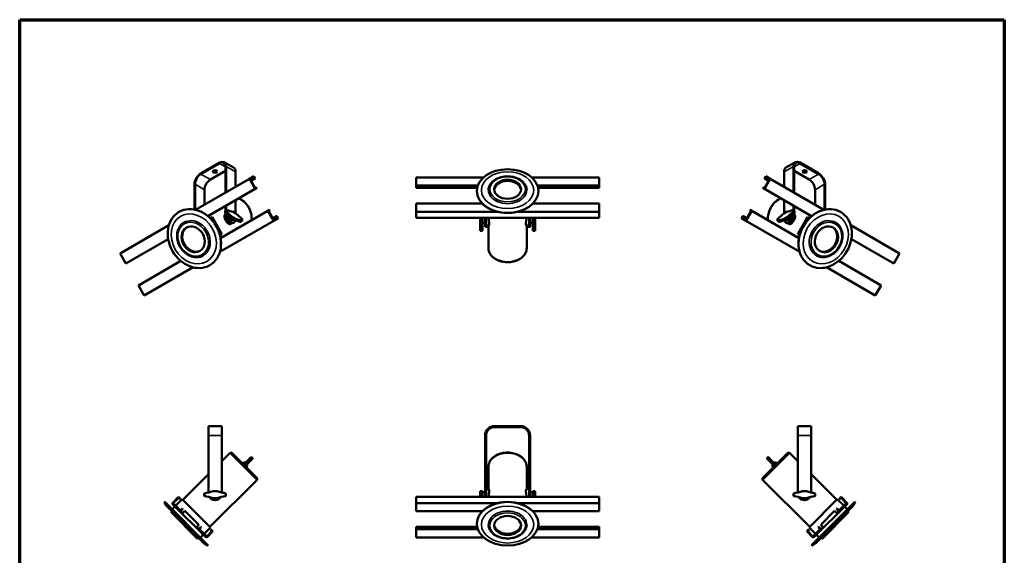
# Model space of a CAD drawing. Header units: millimetres. Extents: x 20 to 2980, y 20 to 2980.
# Tile 4 of 4: x 20 to 2980, y 1368 to 2980. Entities that reach past the tile are written whole.
import ezdxf

# ---------------------------------------------------------------- set-up
doc = ezdxf.new("R2010")
doc.units = ezdxf.units.MM
for name, color, linetype, lineweight in [('Border (ISO)', 7, 'Continuous', 70), ('Visible (ISO)', 7, 'Continuous', 50), ('Visible Narrow (ISO)', 7, 'Continuous', 35)]:
    doc.layers.add(name, color=color, linetype=linetype, lineweight=lineweight)

# ---------------------------------------------------------------- blocks, each defined once
blk = doc.blocks.new('Borders Chauvet')
at = {"layer": 'Border (ISO)'}
for p, q in [((20, 2980), (2980, 2980)), ((20, 20), (20, 2980)), ((2980, 2980), (2980, 20))]:
    blk.add_line(p, q, dxfattribs=at)

msp = doc.modelspace()

# ---------------------------------------------------------------- linework, layer by layer
at = {"layer": 'Visible (ISO)'}
for p, q in [((564.9, 2517.6), (620.8, 2549.8)), ((564.9, 2515.1), (620.8, 2547.4)), ((663.1, 2534.9), (634.8, 2551.2)), ((2351.9, 2551.2), (2323.6, 2534.9)), ((2365.9, 2549.8), (2421.8, 2517.6)), ((2365.9, 2547.4), (2421.8, 2515.1)), ((593.2, 2498.8), (638.5, 2524.9)), ((638.5, 2537.2), (638.5, 2459.4)), ((640.6, 2538.4), (640.6, 2460.6)), ((668.9, 2522.1), (668.9, 2477)), ((2317.8, 2522.1), (2317.8, 2477)), ((2346.1, 2538.4), (2346.1, 2460.6)), ((2348.2, 2537.2), (2348.2, 2459.4)), ((2348.2, 2524.9), (2393.5, 2498.8)), ((548.9, 2407.7), (710.6, 2501.1)), ((723.6, 2508.6), (710.6, 2501.1)), ((710.6, 2501.1), (728.1, 2470.7)), ((712.6, 2499.9), (723.6, 2506.2)), ((712.6, 2499.9), (728.1, 2473)), ((726.6, 2501.1), (715.6, 2494.7)), ((723.6, 2508.6), (727.6, 2501.6)), ((723.6, 2506.2), (726.6, 2501.1)), ((726.6, 2501.1), (727.6, 2501.6)), ((1211.7, 2505.3), (1414.6, 2505.3)), ((1211.7, 2480.6), (1211.7, 2505.3)), ((1558.8, 2505.3), (1761.7, 2505.3)), ((1761.7, 2505.3), (1761.7, 2480.6)), ((2258.6, 2470.7), (2276.1, 2501.1)), ((2258.6, 2473), (2274.1, 2499.9)), ((2263.1, 2508.6), (2259.1, 2501.6)), ((2260.1, 2501.1), (2259.1, 2501.6)), ((2260.1, 2501.1), (2263.1, 2506.2)), ((2271.1, 2494.7), (2260.1, 2501.1)), ((2276.1, 2501.1), (2263.1, 2508.6)), ((2263.1, 2506.2), (2274.1, 2499.9)), ((2276.1, 2501.1), (2437.8, 2407.7)), ((545.1, 2483.3), (545.1, 2408.5)), ((547.3, 2484.5), (547.3, 2408.1)), ((575.5, 2468.2), (575.5, 2423.1)), ((728.1, 2470.7), (586, 2388.7)), ((732.1, 2475.4), (728.1, 2473)), ((728.1, 2470.7), (733.1, 2473.6)), ((732.1, 2475.4), (733.1, 2473.6)), ((1397, 2480.6), (1211.7, 2480.6)), ((1211.7, 2473.5), (1211.7, 2480.6)), ((1211.7, 2473.5), (1395.1, 2473.5)), ((1761.7, 2480.6), (1576.4, 2480.6)), ((1578.3, 2473.5), (1761.7, 2473.5)), ((1761.7, 2480.6), (1761.7, 2473.5)), ((2254.6, 2475.4), (2253.6, 2473.6)), ((2253.6, 2473.6), (2258.6, 2470.7)), ((2258.6, 2473), (2254.6, 2475.4)), ((2400.7, 2388.7), (2258.6, 2470.7)), ((2411.2, 2468.2), (2411.2, 2423.1)), ((2439.4, 2484.5), (2439.4, 2408.1)), ((2441.6, 2483.3), (2441.6, 2408.5)), ((668.9, 2436.5), (668.9, 2397.6)), ((1408.8, 2428.9), (1408.2, 2429.6)), ((1408.3, 2426.8), (1408.3, 2429.5)), ((1410.3, 2426.8), (1410.3, 2427.3)), ((1563.1, 2427.3), (1563.1, 2426.8)), ((1564.6, 2428.9), (1565.2, 2429.6)), ((1565.1, 2429.5), (1565.1, 2426.8)), ((2317.8, 2436.5), (2317.8, 2397.6)), ((564.2, 2402.3), (563.7, 2402.6)), ((624, 2322.8), (766.1, 2404.9)), ((637.4, 2397.8), (637.4, 2404.3)), ((638.5, 2419), (638.5, 2404.8)), ((640.6, 2420.2), (640.6, 2405.9)), ((642.8, 2400.8), (642.8, 2407)), ((669.8, 2397.1), (661.4, 2402)), ((771.1, 2407.8), (766.1, 2404.9)), ((766.1, 2404.9), (783.6, 2374.6)), ((768.1, 2403.8), (772.1, 2406.1)), ((768.1, 2403.8), (783.6, 2376.9)), ((772.1, 2406.1), (771.1, 2407.8)), ((1211.7, 2426.8), (1410.8, 2426.8)), ((1211.7, 2402.1), (1211.7, 2426.8)), ((1456.3, 2402.1), (1211.7, 2402.1)), ((1211.7, 2383.7), (1211.7, 2402.1)), ((1452, 2403.2), (1452.8, 2402.7)), ((1452.8, 2403), (1452.8, 2402.7)), ((1452.8, 2402.7), (1453.9, 2402.7)), ((1761.7, 2402.1), (1517.1, 2402.1)), ((1519.5, 2402.7), (1520.6, 2402.7)), ((1520.6, 2402.7), (1521.4, 2403.2)), ((1520.6, 2403), (1520.6, 2402.7)), ((1562.7, 2426.8), (1761.7, 2426.8)), ((1761.7, 2426.8), (1761.7, 2402.1)), ((1761.7, 2402.1), (1761.7, 2383.7)), ((2203.1, 2374.6), (2220.6, 2404.9)), ((2203.1, 2376.9), (2218.6, 2403.8)), ((2214.6, 2406.1), (2215.6, 2407.8)), ((2214.6, 2406.1), (2218.6, 2403.8)), ((2220.6, 2404.9), (2215.6, 2407.8)), ((2220.6, 2404.9), (2362.7, 2322.8)), ((2325.3, 2402), (2316.9, 2397.1)), ((2343.9, 2407), (2343.9, 2400.8)), ((2346.1, 2420.2), (2346.1, 2405.9)), ((2348.2, 2419), (2348.2, 2404.8)), ((2349.3, 2404.3), (2349.3, 2397.8)), ((2422.5, 2402.3), (2423, 2402.6)), ((598.2, 2386.2), (592.4, 2382.8)), ((627.9, 2334.7), (598.2, 2386.2)), ((783.6, 2374.6), (621.9, 2281.2)), ((638.5, 2393.8), (637.9, 2393.5)), ((638.5, 2396.9), (638.5, 2394.3)), ((656.2, 2381.2), (661.4, 2384.4)), ((664.6, 2376.3), (656.2, 2381.2)), ((658.5, 2377.8), (660.4, 2378.8)), ((661.4, 2384.4), (669.8, 2379.6)), ((662.6, 2368.8), (664.7, 2370)), ((664.6, 2376.3), (669.8, 2379.6)), ((688.4, 2380.7), (688.4, 2374.5)), ((780.6, 2382.1), (791.6, 2388.5)), ((794.6, 2383.3), (783.6, 2376.9)), ((783.6, 2374.6), (796.6, 2382.1)), ((791.6, 2388.5), (792.6, 2389)), ((791.6, 2388.5), (794.6, 2383.3)), ((796.6, 2382.1), (792.6, 2389)), ((1761.7, 2383.7), (1211.7, 2383.7)), ((1403.9, 2382.8), (1403.9, 2383.7)), ((1411.2, 2382.8), (1403.9, 2382.8)), ((1403.9, 2370.9), (1403.9, 2382.8)), ((1411.2, 2370.8), (1403.9, 2370.9)), ((1403.9, 2344.6), (1403.9, 2370.9)), ((1411.2, 2383.7), (1411.2, 2382.8)), ((1411.2, 2382.8), (1411.2, 2370.8)), ((1411.2, 2370.8), (1411.2, 2344.3)), ((1419.2, 2369.1), (1411.2, 2368.8)), ((1419.2, 2356.8), (1419.2, 2383.7)), ((1422.2, 2383.7), (1422.2, 2356.8)), ((1551.2, 2356.8), (1551.2, 2383.7)), ((1554.2, 2383.7), (1554.2, 2356.8)), ((1554.2, 2369.1), (1562.2, 2368.8)), ((1562.2, 2382.8), (1562.2, 2383.7)), ((1562.2, 2382.8), (1569.6, 2382.8)), ((1562.2, 2370.8), (1562.2, 2382.8)), ((1562.2, 2370.8), (1569.6, 2370.9)), ((1562.2, 2344.3), (1562.2, 2370.8)), ((1569.6, 2383.7), (1569.6, 2382.8)), ((1569.6, 2382.8), (1569.6, 2370.9)), ((1569.6, 2371), (1569.6, 2344.7)), ((2190.1, 2382.1), (2194.1, 2389)), ((2190.1, 2382.1), (2203.1, 2374.6)), ((2192.1, 2383.3), (2195.1, 2388.5)), ((2203.1, 2376.9), (2192.1, 2383.3)), ((2195.1, 2388.5), (2194.1, 2389)), ((2195.1, 2388.5), (2206.1, 2382.1)), ((2364.8, 2281.2), (2203.1, 2374.6)), ((2298.3, 2374.5), (2298.3, 2380.7)), ((2316.9, 2379.6), (2325.3, 2384.4)), ((2322.1, 2376.3), (2316.9, 2379.6)), ((2324.1, 2368.8), (2322, 2370)), ((2330.5, 2381.2), (2322.1, 2376.3)), ((2330.5, 2381.2), (2325.3, 2384.4)), ((2328.2, 2377.8), (2326.3, 2378.8)), ((2348.2, 2396.9), (2348.2, 2394.3)), ((2348.8, 2393.5), (2348.2, 2393.8)), ((2388.5, 2386.2), (2358.8, 2334.7)), ((2394.3, 2382.8), (2388.5, 2386.2)), ((321.7, 2276.5), (468.4, 2361.2)), ((658.4, 2367.9), (654.1, 2365.4)), ((1403.9, 2344.6), (1411.2, 2344.3)), ((1422.2, 2356.8), (1419.2, 2356.8)), ((1430.4, 2360.6), (1422.2, 2360.6)), ((1422.2, 2356.8), (1429.2, 2356.8)), ((1429.2, 2292.3), (1429.2, 2360.6)), ((1551.2, 2360.6), (1543, 2360.6)), ((1544.2, 2292.3), (1544.2, 2360.6)), ((1551.2, 2356.8), (1544.2, 2356.8)), ((1551.2, 2356.8), (1554.2, 2356.8)), ((1562.2, 2344.3), (1569.6, 2344.6)), ((2332.6, 2365.4), (2328.3, 2367.9)), ((2518.3, 2361.2), (2665, 2276.5)), ((466.5, 2319.7), (339.2, 2246.2)), ((622.1, 2331.4), (627.9, 2334.7)), ((2358.8, 2334.7), (2364.6, 2331.4)), ((2647.5, 2246.2), (2520.2, 2319.7)), ((624.9, 2297.2), (624.9, 2296.6)), ((2361.8, 2297.2), (2361.8, 2296.6)), ((339.2, 2246.2), (321.7, 2276.5)), ((377.2, 2180.4), (504.5, 2253.9)), ((2482.2, 2253.9), (2609.5, 2180.4)), ((2665, 2276.5), (2647.5, 2246.2)), ((541.4, 2234.8), (394.7, 2150.1)), ((2592, 2150.1), (2445.3, 2234.8)), ((394.7, 2150.1), (377.2, 2180.4)), ((2609.5, 2180.4), (2592, 2150.1)), ((627.5, 1756.9), (587.5, 1756.9)), ((587.5, 1756.9), (587.5, 1728.9)), ((627.5, 1756.9), (627.5, 1728.9)), ((1447.2, 1756.9), (1526.2, 1756.9)), ((1447.2, 1753.9), (1526.2, 1753.9)), ((2399.2, 1756.9), (2359.2, 1756.9)), ((2359.2, 1756.9), (2359.2, 1728.9)), ((2399.2, 1756.9), (2399.2, 1728.9)), ((587.5, 1728.9), (587.5, 1557.1)), ((627.5, 1728.9), (627.5, 1557.1)), ((1419.2, 1728.9), (1419.2, 1553.9)), ((1422.2, 1728.9), (1422.2, 1553.9)), ((1551.2, 1728.9), (1551.2, 1553.9)), ((1554.2, 1728.9), (1554.2, 1553.9)), ((2359.2, 1728.9), (2359.2, 1557.1)), ((2399.2, 1728.9), (2399.2, 1557.1)), ((651.4, 1675.7), (627.5, 1651.8)), ((658.5, 1675.7), (732.7, 1601.4)), ((705.1, 1652.7), (714.3, 1661.9)), ((2254, 1601.4), (2328.2, 1675.7)), ((2272.4, 1661.9), (2281.6, 1652.7)), ((2335.3, 1675.7), (2359.2, 1651.8)), ((690.2, 1644), (694.3, 1648)), ((694.3, 1648), (697.4, 1644.9)), ((698.4, 1646), (694.3, 1648)), ((697.3, 1644.9), (705.1, 1652.7)), ((701, 1633.1), (705.1, 1637.2)), ((709.7, 1648.1), (701.9, 1640.3)), ((702, 1640.3), (705.1, 1637.2)), ((703, 1641.4), (705.1, 1637.2)), ((718.9, 1657.3), (709.7, 1648.1)), ((1429.2, 1635), (1429.2, 1566.7)), ((1544.2, 1635), (1544.2, 1566.7)), ((2277, 1648.1), (2267.8, 1657.3)), ((2284.8, 1640.3), (2277, 1648.1)), ((2281.6, 1652.7), (2289.4, 1644.9)), ((2283.7, 1641.4), (2281.6, 1637.2)), ((2281.6, 1637.2), (2284.7, 1640.3)), ((2285.7, 1633.1), (2281.6, 1637.2)), ((2288.3, 1646), (2292.4, 1648)), ((2289.3, 1644.9), (2292.4, 1648)), ((2296.5, 1644), (2292.4, 1648)), ((587.5, 1611.8), (510.5, 1534.8)), ((2399.2, 1611.8), (2476.2, 1534.8)), ((732.7, 1594.4), (591.8, 1453.4)), ((2254, 1594.4), (2394.9, 1453.4)), ((497.4, 1543.6), (479, 1525.2)), ((481.8, 1525.2), (497.4, 1540.8)), ((497.4, 1543.6), (503.1, 1537.9)), ((497.4, 1540.8), (501.6, 1536.5)), ((575, 1546.4), (575, 1554.4)), ((575.3, 1546.7), (575.3, 1554.2)), ((601.5, 1561.4), (613.5, 1561.4)), ((601.5, 1561.4), (601.5, 1561.2)), ((613.4, 1561.2), (601.5, 1561.2)), ((601.5, 1539.7), (613.4, 1539.7)), ((601.5, 1539.4), (601.5, 1539.7)), ((613.5, 1539.4), (601.5, 1539.4)), ((613.4, 1561.2), (613.5, 1561.4)), ((613.5, 1539.4), (613.4, 1539.7)), ((639.7, 1554.2), (639.7, 1546.7)), ((640, 1554.4), (640, 1546.4)), ((1211.7, 1543.6), (1761.7, 1543.6)), ((1211.7, 1525.2), (1211.7, 1543.6)), ((1403.9, 1561.2), (1411.2, 1561.4)), ((1403.9, 1554.2), (1403.9, 1561.2)), ((1403.9, 1554.2), (1403.9, 1546.7)), ((1403.9, 1543.6), (1403.9, 1546.7)), ((1411.2, 1561.4), (1411.2, 1554.4)), ((1419.2, 1558.2), (1411.2, 1558.4)), ((1411.2, 1554.4), (1411.2, 1546.4)), ((1411.2, 1546.4), (1411.2, 1543.6)), ((1419.2, 1543.6), (1419.2, 1553.9)), ((1430.4, 1566.7), (1422.2, 1566.7)), ((1422.2, 1553.9), (1422.2, 1543.6)), ((1551.2, 1566.7), (1543, 1566.7)), ((1551.2, 1543.6), (1551.2, 1553.9)), ((1554.2, 1558.2), (1562.2, 1558.4)), ((1554.2, 1553.9), (1554.2, 1543.6)), ((1562.2, 1561.4), (1569.6, 1561.2)), ((1562.2, 1554.4), (1562.2, 1561.4)), ((1562.2, 1546.4), (1562.2, 1554.4)), ((1562.2, 1543.6), (1562.2, 1546.4)), ((1569.6, 1561.2), (1569.6, 1554.2)), ((1569.6, 1546.7), (1569.6, 1554.2)), ((1569.6, 1546.7), (1569.6, 1543.6)), ((1761.7, 1543.6), (1761.7, 1525.2)), ((2346.7, 1546.4), (2346.7, 1554.4)), ((2347, 1546.7), (2347, 1554.2)), ((2373.2, 1561.4), (2385.2, 1561.4)), ((2373.2, 1561.4), (2373.3, 1561.2)), ((2373.2, 1539.4), (2373.3, 1539.7)), ((2385.2, 1539.4), (2373.2, 1539.4)), ((2385.2, 1561.2), (2373.3, 1561.2)), ((2373.3, 1539.7), (2385.2, 1539.7)), ((2385.2, 1561.2), (2385.2, 1561.4)), ((2385.2, 1539.4), (2385.2, 1539.7)), ((2411.5, 1554.2), (2411.5, 1546.7)), ((2411.7, 1554.4), (2411.7, 1546.4)), ((2489.3, 1543.6), (2483.6, 1537.9)), ((2485.1, 1536.5), (2489.3, 1540.8)), ((2507.7, 1525.2), (2489.3, 1543.6)), ((2489.3, 1540.8), (2504.9, 1525.2)), ((456, 1528.9), (454.6, 1528.4)), ((585.5, 1397.5), (454.6, 1528.4)), ((585.9, 1399), (456, 1528.9)), ((462, 1516), (573.1, 1405)), ((478.2, 1523.2), (479.6, 1524.6)), ((478.2, 1523.2), (508.2, 1493.2)), ((478.5, 1506.3), (486.8, 1514.6)), ((479, 1525.2), (503.8, 1500.5)), ((481.8, 1525.2), (503.8, 1503.3)), ((489.6, 1517.4), (508.7, 1536.5)), ((501.6, 1536.5), (503.1, 1537.9)), ((508.7, 1536.5), (593.6, 1451.7)), ((1211.7, 1525.2), (1456.3, 1525.2)), ((1211.7, 1500.5), (1211.7, 1525.2)), ((1452, 1524.1), (1452.8, 1524.6)), ((1452.8, 1524.3), (1452.8, 1524.6)), ((1452.8, 1524.6), (1453.9, 1524.6)), ((1517.1, 1525.2), (1761.7, 1525.2)), ((1519.5, 1524.6), (1520.6, 1524.6)), ((1520.6, 1524.6), (1521.4, 1524.1)), ((1520.6, 1524.3), (1520.6, 1524.6)), ((1761.7, 1525.2), (1761.7, 1500.5)), ((2393.1, 1451.7), (2478, 1536.5)), ((2530.7, 1528.9), (2400.8, 1399)), ((2532.1, 1528.4), (2401.2, 1397.5)), ((2413.6, 1405), (2524.7, 1516)), ((2497.1, 1517.4), (2478, 1536.5)), ((2478.5, 1493.2), (2508.5, 1523.2)), ((2482.9, 1500.5), (2507.7, 1525.2)), ((2482.9, 1503.3), (2504.9, 1525.2)), ((2485.1, 1536.5), (2483.6, 1537.9)), ((2508.2, 1506.3), (2499.9, 1514.6)), ((2508.5, 1523.2), (2507.1, 1524.6)), ((2530.7, 1528.9), (2532.1, 1528.4)), ((552.6, 1419.9), (477, 1495.6)), ((509.4, 1508.9), (503.8, 1503.3)), ((503.8, 1500.5), (510.8, 1507.5)), ((503.9, 1500.6), (509.8, 1494.7)), ((516.7, 1501.7), (508.2, 1493.2)), ((508.2, 1493.2), (550.2, 1451.2)), ((509.4, 1508.9), (510.8, 1507.5)), ((558.7, 1459.7), (516.7, 1501.7)), ((1410.8, 1500.5), (1211.7, 1500.5)), ((1408.8, 1498.4), (1408.2, 1497.7)), ((1408.3, 1497.8), (1408.3, 1500.5)), ((1410.3, 1500), (1410.3, 1500.5)), ((1761.7, 1500.5), (1562.7, 1500.5)), ((1563.1, 1500.5), (1563.1, 1500)), ((1564.6, 1498.4), (1565.2, 1497.7)), ((1565.1, 1500.5), (1565.1, 1497.8)), ((2470, 1501.7), (2428, 1459.7)), ((2509.7, 1495.6), (2434.1, 1419.9)), ((2436.5, 1451.2), (2478.5, 1493.2)), ((2478.5, 1493.2), (2470, 1501.7)), ((2477.3, 1508.9), (2475.9, 1507.5)), ((2475.9, 1507.5), (2482.9, 1500.5)), ((2476.9, 1494.7), (2482.8, 1500.6)), ((2482.9, 1503.3), (2477.3, 1508.9)), ((550.2, 1451.2), (558.7, 1459.7)), ((550.2, 1451.2), (580.2, 1421.2)), ((551.8, 1452.7), (557.6, 1446.9)), ((564.6, 1453.8), (557.5, 1446.7)), ((560.3, 1446.7), (566, 1452.4)), ((566, 1452.4), (564.6, 1453.8)), ((574.5, 1432.6), (593.6, 1451.7)), ((1395.1, 1453.8), (1211.7, 1453.8)), ((1211.7, 1446.7), (1211.7, 1453.8)), ((1761.7, 1453.8), (1578.3, 1453.8)), ((1761.7, 1453.8), (1761.7, 1446.7)), ((2412.2, 1432.6), (2393.1, 1451.7)), ((2406.5, 1421.2), (2436.5, 1451.2)), ((2420.7, 1452.4), (2422.1, 1453.8)), ((2420.7, 1452.4), (2426.4, 1446.7)), ((2429.2, 1446.7), (2422.1, 1453.8)), ((2428, 1459.7), (2436.5, 1451.2)), ((2429.1, 1446.9), (2434.9, 1452.7)), ((557.5, 1446.7), (582.3, 1422)), ((560.3, 1446.7), (582.3, 1424.8)), ((563.4, 1421.5), (571.6, 1429.7)), ((580.2, 1421.2), (581.6, 1422.6)), ((582.3, 1422), (600.6, 1440.4)), ((597.8, 1440.4), (582.3, 1424.8)), ((593.6, 1444.6), (595, 1446)), ((593.6, 1444.6), (597.8, 1440.4)), ((600.6, 1440.4), (595, 1446)), ((1211.7, 1446.7), (1397, 1446.7)), ((1211.7, 1422), (1211.7, 1446.7)), ((1414.6, 1422), (1211.7, 1422)), ((1761.7, 1422), (1558.8, 1422)), ((1576.4, 1446.7), (1761.7, 1446.7)), ((1761.7, 1446.7), (1761.7, 1422)), ((2386.1, 1440.4), (2391.7, 1446)), ((2386.1, 1440.4), (2404.5, 1422)), ((2388.9, 1440.4), (2393.1, 1444.6)), ((2404.5, 1424.8), (2388.9, 1440.4)), ((2393.1, 1444.6), (2391.7, 1446)), ((2404.5, 1422), (2429.2, 1446.7)), ((2404.5, 1424.8), (2426.4, 1446.7)), ((2406.5, 1421.2), (2405.1, 1422.6)), ((2423.3, 1421.5), (2415.1, 1429.7)), ((585.9, 1399), (585.5, 1397.5)), ((2400.8, 1399), (2401.2, 1397.5))]:
    msp.add_line(p, q, dxfattribs=at)
for centre, radius, start, end in [((1447.2, 1728.9), 28, 90, 180), ((1447.2, 1728.9), 25, 90, 180), ((1526.2, 1728.9), 28, 0, 90), ((1526.2, 1728.9), 25, 0, 90), ((654.9, 1672.1), 5, 45, 135), ((2331.8, 1672.1), 5, 45, 135), ((729.2, 1597.9), 5, 315, 45), ((2257.5, 1597.9), 5, 135, 225), ((550.1, 1702.4), 150, 279.5547, 290.0388), ((550.1, 1398.5), 150, 69.9612, 80.4453), ((550.1, 1702.4), 150.3, 279.6375, 290.0215), ((550.1, 1398.5), 150.3, 69.9785, 80.3625), ((607.5, 1553.9), 20, 213.5567, 326.4433), ((664.9, 1702.4), 150.3, 249.9785, 260.3625), ((664.9, 1398.5), 150.3, 99.6375, 110.0215), ((664.9, 1702.4), 150, 249.9612, 260.4453), ((664.9, 1398.5), 150, 99.5547, 110.0388), ((2321.8, 1702.4), 150, 279.5547, 290.0388), ((2321.8, 1398.5), 150, 69.9612, 80.4453), ((2321.8, 1702.4), 150.3, 279.6375, 290.0215), ((2321.8, 1398.5), 150.3, 69.9785, 80.3625), ((2379.2, 1553.9), 20, 213.5567, 326.4433), ((2436.6, 1702.4), 150, 249.9612, 260.4453), ((2436.6, 1702.4), 150.3, 249.9785, 260.3625), ((2436.6, 1398.5), 150.3, 99.6375, 110.0215), ((2436.6, 1398.5), 150, 99.5547, 110.0388), ((483.3, 1537.2), 30, 197.0471, 225), ((2503.4, 1537.2), 30, 315, 342.9529), ((479.8, 1498.4), 4, 136.4325, 225), ((2506.9, 1498.4), 4, 315, 43.5675), ((555.5, 1422.7), 4, 225, 313.5675), ((594.3, 1426.2), 30, 225, 252.9529), ((2392.4, 1426.2), 30, 287.0471, 315), ((2431.3, 1422.7), 4, 226.4325, 315)]:
    msp.add_arc(centre, radius, start, end, dxfattribs=at)
for centre, major_axis, ratio, start_param, end_param in [((620.8, 2527), (14, 24.2), 0.57735, 5.497787, 7.068583), ((620.8, 2527), (12.5, 21.7), 0.57735, 5.497787, 7.068583), ((2365.9, 2527), (-14, 24.2), 0.57735, 5.497787, 7.068583), ((2365.9, 2527), (-12.5, 21.7), 0.57735, 5.497787, 7.068583), ((564.9, 2494.7), (14, 24.2), 0.57735, 0.785398, 2.356194), ((607, 2525.5), (-6.5, 0), 0.57735, 0.332447, 2.809146), ((649.1, 2510.6), (14, 24.2), 0.57735, 5.497787, 6.283185), ((2337.6, 2510.6), (-14, 24.2), 0.57735, 0, 0.785398), ((2379.7, 2525.5), (-6.5, 0), 0.57735, 0.332447, 2.809146), ((2421.8, 2494.7), (-14, 24.2), 0.57735, 3.926991, 5.497787), ((564.9, 2494.7), (12.5, 21.7), 0.57735, 0.785398, 2.356194), ((593.2, 2478.4), (12.5, 21.7), 0.57735, 0.785398, 2.356194), ((1486.7, 2466), (-40.5, 0), 0.707107, 3.20336, 6.221418), ((2393.5, 2478.4), (-12.5, 21.7), 0.57735, 3.926991, 5.497787), ((2421.8, 2494.7), (-12.5, 21.7), 0.57735, 3.926991, 5.497787), ((1486.7, 2463.4), (-91.9, 0), 0.707107, 0.559373, 2.582219), ((545.8, 2321.6), (45.9, -79.6), 0.816497, 0.848757, 2.292835), ((619.8, 2287.2), (-75, 129.9), 0.57735, 5.148044, 5.331026), ((625, 2538.2), (-75.1, 130.1), 0.57735, 2.524401, 2.705635), ((625, 2290.2), (75.1, -130.1), 0.57735, 2.006754, 2.187987), ((2361.7, 2538.2), (-75.1, -130.1), 0.57735, 0.435957, 0.617191), ((2361.7, 2290.2), (75.1, 130.1), 0.57735, 0.953605, 1.134839), ((2366.9, 2287.2), (-75, -129.9), 0.57735, 4.093752, 4.276734), ((2440.9, 2321.6), (45.9, 79.6), 0.816497, 0.848757, 2.292835), ((652.6, 2386.1), (10, -17.3), 0.57735, 3.926991, 6.283185), ((654.7, 2387.4), (10, -17.3), 0.57735, 3.94343, 6.835085), ((654.7, 2384.5), (3.86, -6.69), 0.57735, 3.904466, 6.25849), ((701, 2240.3), (-75, 129.9), 0.57735, 5.664549, 5.84753), ((706.2, 2491.4), (-75.1, 130.1), 0.57735, 2.006754, 2.187987), ((706.2, 2243.3), (75.1, -130.1), 0.57735, 2.524401, 2.705635), ((2280.5, 2491.4), (-75.1, -130.1), 0.57735, 0.953605, 1.134839), ((2280.5, 2243.3), (75.1, 130.1), 0.57735, 0.435957, 0.617191), ((2285.7, 2240.3), (-75, -129.9), 0.57735, 3.577248, 3.760229), ((2332, 2387.4), (-10, -17.3), 0.57735, 5.731285, 8.622941), ((2334.1, 2386.1), (-10, -17.3), 0.57735, 0, 2.356194), ((2332, 2384.5), (-3.86, -6.69), 0.57735, 0.024695, 2.378719), ((544, 2320.5), (20.3, -35.1), 0.816497, 3.185255, 6.239523), ((2442.7, 2320.5), (20.2, 35.1), 0.816497, 3.185255, 6.239523), ((1486.7, 1463.9), (91.9, 0), 0.707107, 0.559373, 2.582219), ((1486.7, 1461.3), (40.5, 0), 0.707107, 3.20336, 6.221418)]:
    msp.add_ellipse(centre, major_axis=major_axis, ratio=ratio, start_param=start_param, end_param=end_param, dxfattribs=at)
for centre, major_axis, ratio in [((607, 2523.1), (6.5, 0), 0.57735), ((1486.7, 2464.3), (-92.6, 0), 0.707107), ((2379.7, 2523.1), (-6.5, 0), 0.57735), ((1486.7, 2469.5), (-40.5, 0), 0.707107), ((545.2, 2321.2), (46.3, -80.2), 0.816497), ((2441.5, 2321.2), (-46.3, -80.2), 0.816497), ((541.5, 2319.1), (20.2, -35.1), 0.816497), ((2445.2, 2319.1), (-20.2, -35.1), 0.816497), ((1486.7, 1463), (-92.6, 0), 0.707107), ((1486.7, 1457.7), (-40.5, 0), 0.707107)]:
    msp.add_ellipse(centre, major_axis=major_axis, ratio=ratio, dxfattribs=at)
for points, knots in [([(1544.2, 2467.8), (1544, 2471.8), (1543.1, 2475.7), (1539.6, 2483.7), (1536.9, 2487.6), (1529.9, 2494.8), (1525.5, 2498), (1515.5, 2503.2), (1510, 2505.2), (1498.2, 2507.9), (1492, 2508.6), (1479.7, 2508.5), (1473.6, 2507.7), (1461.9, 2504.7), (1456.4, 2502.6), (1446.6, 2497.1), (1442.3, 2493.7), (1435.4, 2486.2), (1432.8, 2482), (1430, 2474.4), (1429.3, 2471.1), (1429.2, 2467.8)], [4.737399, 4.737399, 4.737399, 4.737399, 5.012299, 5.012299, 5.320683, 5.320683, 5.642293, 5.642293, 5.969685, 5.969685, 6.297899, 6.297899, 6.626032, 6.626032, 6.954245, 6.954245, 7.281397, 7.281397, 7.601817, 7.601817, 7.828971, 7.828971, 7.828971, 7.828971]), ([(678.9, 2442.4), (680.5, 2441.6), (682.1, 2440.9), (688.8, 2437.2), (693.5, 2433.5), (702.1, 2424.8), (705.8, 2419.8), (711.8, 2409.1), (714.1, 2403.3), (716.9, 2391.4), (717.5, 2385.4), (717.1, 2378.6), (717.1, 2377.5), (716.9, 2376.5)], [7.123064, 7.123064, 7.123064, 7.123064, 7.221073, 7.221073, 7.545986, 7.545986, 7.873189, 7.873189, 8.200874, 8.200874, 8.527927, 8.527927, 8.5849, 8.5849, 8.5849, 8.5849]), ([(2269.8, 2376.5), (2269.6, 2378.3), (2269.5, 2380), (2269.3, 2387.6), (2270.1, 2393.6), (2273.4, 2405.3), (2275.8, 2411), (2282.2, 2421.6), (2286, 2426.5), (2294.9, 2434.9), (2299.8, 2438.4), (2305.9, 2441.5), (2306.8, 2441.9), (2307.8, 2442.4)], [3.981471, 3.981471, 3.981471, 3.981471, 4.07948, 4.07948, 4.404394, 4.404394, 4.731596, 4.731596, 5.059281, 5.059281, 5.386335, 5.386335, 5.443307, 5.443307, 5.443307, 5.443307]), ([(513.2, 2369.2), (509.5, 2366.8), (506.1, 2363.7), (500.1, 2356.2), (497.6, 2351.5), (494.1, 2341.2), (493.2, 2335.6), (493.1, 2324), (493.9, 2318.1), (497.1, 2306.4), (499.6, 2300.7), (506, 2290.1), (509.8, 2285.2), (518.6, 2276.9), (523.5, 2273.4), (533.9, 2268.1), (539.3, 2266.3), (550.2, 2264.7), (555.5, 2264.9), (564.2, 2266.8), (567.5, 2268), (570.7, 2269.6)], [0.035374, 0.035374, 0.035374, 0.035374, 0.309618, 0.309618, 0.622676, 0.622676, 0.942224, 0.942224, 1.266224, 1.266224, 1.59199, 1.59199, 1.91812, 1.91812, 2.24376, 2.24376, 2.56733, 2.56733, 2.885937, 2.885937, 3.106219, 3.106219, 3.106219, 3.106219]), ([(654.1, 2365.4), (653.6, 2365.1), (653.1, 2364.9), (651.9, 2364.7), (651.3, 2364.7), (650, 2365), (649.4, 2365.2), (648.1, 2365.8), (647.5, 2366.2), (646.2, 2367.2), (645.6, 2367.7), (644.3, 2369), (643.7, 2369.8), (642.4, 2371.4), (641.8, 2372.2), (640.6, 2373.9), (640.1, 2374.8), (639.1, 2376.6), (638.6, 2377.6), (637.6, 2379.4), (637.2, 2380.4), (636.5, 2382.3), (636.2, 2383.2), (635.7, 2385), (635.5, 2385.8), (635.3, 2387.3), (635.2, 2388.1), (635.3, 2389.5), (635.5, 2390.2), (635.9, 2391.4), (636.2, 2391.9), (636.9, 2392.8), (637.4, 2393.2), (637.9, 2393.5)], [0, 0, 0, 0, 0.307328, 0.307328, 0.614656, 0.614656, 0.921984, 0.921984, 1.229312, 1.229312, 1.536569, 1.536569, 1.843827, 1.843827, 2.151084, 2.151084, 2.458341, 2.458341, 2.765598, 2.765598, 3.072855, 3.072855, 3.380113, 3.380113, 3.68737, 3.68737, 3.994698, 3.994698, 4.302026, 4.302026, 4.609354, 4.609354, 4.916682, 4.916682, 4.916682, 4.916682]), ([(1429.5, 2383.7), (1429.5, 2383.5), (1429.5, 2383.2), (1429.7, 2382), (1429.8, 2381), (1430.1, 2378.9), (1430.2, 2377.8), (1430.5, 2375.8), (1430.7, 2374.8), (1430.9, 2372.7), (1431.1, 2371.6), (1431.3, 2369.6), (1431.4, 2368.7), (1431.5, 2366.9), (1431.5, 2366.1), (1431.5, 2365.4)], [7.920482, 7.920482, 7.920482, 7.920482, 7.989537, 7.989537, 8.296794, 8.296794, 8.604052, 8.604052, 8.91138, 8.91138, 9.218708, 9.218708, 9.526036, 9.526036, 9.833364, 9.833364, 9.833364, 9.833364]), ([(1541.9, 2365.4), (1541.9, 2366.1), (1541.9, 2366.9), (1542, 2368.7), (1542.1, 2369.6), (1542.3, 2371.6), (1542.5, 2372.7), (1542.8, 2374.8), (1542.9, 2375.8), (1543.2, 2377.8), (1543.3, 2378.9), (1543.6, 2381), (1543.8, 2382), (1543.9, 2383.2), (1543.9, 2383.5), (1543.9, 2383.7)], [0, 0, 0, 0, 0.307328, 0.307328, 0.614656, 0.614656, 0.921984, 0.921984, 1.229312, 1.229312, 1.536569, 1.536569, 1.843827, 1.843827, 1.912882, 1.912882, 1.912882, 1.912882]), ([(2348.8, 2393.5), (2349.3, 2393.2), (2349.8, 2392.8), (2350.5, 2391.9), (2350.8, 2391.4), (2351.2, 2390.2), (2351.4, 2389.5), (2351.5, 2388.1), (2351.4, 2387.3), (2351.2, 2385.8), (2351, 2385), (2350.6, 2383.2), (2350.2, 2382.3), (2349.5, 2380.4), (2349.1, 2379.4), (2348.2, 2377.6), (2347.7, 2376.6), (2346.6, 2374.8), (2346.1, 2373.9), (2344.9, 2372.2), (2344.3, 2371.4), (2343, 2369.8), (2342.4, 2369), (2341.1, 2367.7), (2340.5, 2367.2), (2339.2, 2366.2), (2338.6, 2365.8), (2337.3, 2365.2), (2336.7, 2365), (2335.4, 2364.7), (2334.8, 2364.7), (2333.6, 2364.9), (2333.1, 2365.1), (2332.6, 2365.4)], [4.916682, 4.916682, 4.916682, 4.916682, 5.22401, 5.22401, 5.531338, 5.531338, 5.838666, 5.838666, 6.145994, 6.145994, 6.453251, 6.453251, 6.760508, 6.760508, 7.067766, 7.067766, 7.375023, 7.375023, 7.68228, 7.68228, 7.989537, 7.989537, 8.296794, 8.296794, 8.604052, 8.604052, 8.91138, 8.91138, 9.218708, 9.218708, 9.526036, 9.526036, 9.833364, 9.833364, 9.833364, 9.833364]), ([(2416, 2269.6), (2419.9, 2267.6), (2424.2, 2266.2), (2433.8, 2264.7), (2439.1, 2264.9), (2449.7, 2267), (2455.1, 2269), (2465.2, 2274.7), (2469.9, 2278.4), (2478.4, 2287.1), (2482.1, 2292.1), (2488.1, 2302.9), (2490.4, 2308.6), (2493.2, 2320.4), (2493.8, 2326.4), (2493.2, 2338), (2492, 2343.6), (2488, 2353.8), (2485.2, 2358.4), (2479.2, 2364.9), (2476.5, 2367.2), (2473.5, 2369.2)], [3.176966, 3.176966, 3.176966, 3.176966, 3.45121, 3.45121, 3.764269, 3.764269, 4.083816, 4.083816, 4.407816, 4.407816, 4.733582, 4.733582, 5.059713, 5.059713, 5.385352, 5.385352, 5.708923, 5.708923, 6.02753, 6.02753, 6.247811, 6.247811, 6.247811, 6.247811]), ([(1431.5, 2365.4), (1431.5, 2364.6), (1431.5, 2364), (1431.4, 2362.8), (1431.3, 2362.3), (1431.1, 2361.4), (1430.9, 2361.1), (1430.7, 2360.7), (1430.5, 2360.6), (1430.4, 2360.6)], [0, 0, 0, 0, 0.307328, 0.307328, 0.614656, 0.614656, 0.921984, 0.921984, 1.229312, 1.229312, 1.229312, 1.229312]), ([(1543, 2360.6), (1542.9, 2360.6), (1542.8, 2360.7), (1542.5, 2361.1), (1542.3, 2361.4), (1542.1, 2362.3), (1542, 2362.8), (1541.9, 2364), (1541.9, 2364.6), (1541.9, 2365.4)], [8.604052, 8.604052, 8.604052, 8.604052, 8.91138, 8.91138, 9.218708, 9.218708, 9.526036, 9.526036, 9.833364, 9.833364, 9.833364, 9.833364]), ([(1544.2, 2292.3), (1544.2, 2287.9), (1543.3, 2283.6), (1539.7, 2275.3), (1537, 2271.3), (1530, 2264.1), (1525.7, 2260.9), (1515.8, 2255.6), (1510.2, 2253.5), (1498.4, 2250.8), (1492.3, 2250.1), (1479.9, 2250.2), (1473.8, 2251), (1462.1, 2253.9), (1456.5, 2256.1), (1446.7, 2261.6), (1442.3, 2265), (1435.4, 2272.6), (1432.8, 2276.9), (1429.9, 2284.9), (1429.2, 2288.6), (1429.2, 2292.3)], [1.570796, 1.570796, 1.570796, 1.570796, 1.866307, 1.866307, 2.171648, 2.171648, 2.493179, 2.493179, 2.82232, 2.82232, 3.152652, 3.152652, 3.482901, 3.482901, 3.813229, 3.813229, 4.142121, 4.142121, 4.462358, 4.462358, 4.712389, 4.712389, 4.712389, 4.712389]), ([(714.3, 1661.9), (714.4, 1662), (714.5, 1662.1), (714.7, 1662.2), (714.8, 1662.3), (715.2, 1662.5), (715.5, 1662.7), (716.2, 1662.8), (716.5, 1662.9), (717.2, 1662.8), (717.6, 1662.7), (718.3, 1662.4), (718.6, 1662.2), (718.9, 1661.9)], [0, 0, 0, 0, 0.0354862, 0.0354862, 0.0705616, 0.0705616, 0.1753177, 0.1753177, 0.2777512, 0.2777512, 0.3806926, 0.3806926, 0.508195, 0.508195, 0.508195, 0.508195]), ([(718.9, 1661.9), (719.2, 1661.7), (719.4, 1661.4), (719.7, 1660.8), (719.8, 1660.4), (719.9, 1659.7), (719.9, 1659.4), (719.8, 1658.7), (719.7, 1658.4), (719.4, 1657.9), (719.3, 1657.8), (719.2, 1657.5), (719, 1657.4), (718.9, 1657.3)], [0, 0, 0, 0, 0.1017908, 0.1017908, 0.2053413, 0.2053413, 0.308844, 0.308844, 0.4124845, 0.4124845, 0.45999, 0.45999, 0.5085534, 0.5085534, 0.5085534, 0.5085534]), ([(1429.2, 1635), (1429.2, 1639.4), (1430.1, 1643.7), (1433.7, 1652), (1436.4, 1656), (1443.4, 1663.2), (1447.7, 1666.4), (1457.6, 1671.7), (1463.2, 1673.8), (1475, 1676.5), (1481.2, 1677.2), (1493.5, 1677.1), (1499.6, 1676.3), (1511.3, 1673.4), (1516.9, 1671.2), (1526.7, 1665.7), (1531.1, 1662.3), (1538, 1654.7), (1540.6, 1650.4), (1543.5, 1642.4), (1544.2, 1638.7), (1544.2, 1635)], [4.712389, 4.712389, 4.712389, 4.712389, 5.0079, 5.0079, 5.31324, 5.31324, 5.634772, 5.634772, 5.963913, 5.963913, 6.294245, 6.294245, 6.624494, 6.624494, 6.954822, 6.954822, 7.283714, 7.283714, 7.603951, 7.603951, 7.853982, 7.853982, 7.853982, 7.853982]), ([(2267.8, 1657.3), (2267.7, 1657.4), (2267.6, 1657.5), (2267.5, 1657.7), (2267.4, 1657.7), (2267.1, 1658.1), (2267, 1658.5), (2266.8, 1659.1), (2266.8, 1659.5), (2266.8, 1660.2), (2266.9, 1660.5), (2267.2, 1661.2), (2267.5, 1661.6), (2267.8, 1661.9)], [0, 0, 0, 0, 0.0354862, 0.0354862, 0.0705616, 0.0705616, 0.1753177, 0.1753177, 0.2777512, 0.2777512, 0.3806926, 0.3806926, 0.508195, 0.508195, 0.508195, 0.508195]), ([(2267.8, 1661.9), (2268, 1662.1), (2268.3, 1662.3), (2268.9, 1662.6), (2269.2, 1662.8), (2269.9, 1662.9), (2270.3, 1662.9), (2271, 1662.7), (2271.3, 1662.6), (2271.7, 1662.4), (2271.9, 1662.3), (2272.1, 1662.1), (2272.2, 1662), (2272.4, 1661.9)], [0, 0, 0, 0, 0.1017908, 0.1017908, 0.2053413, 0.2053413, 0.308844, 0.308844, 0.4124845, 0.4124845, 0.45999, 0.45999, 0.5085534, 0.5085534, 0.5085534, 0.5085534]), ([(697.3, 1644.9), (697.1, 1644.6), (696.8, 1644.3), (696.5, 1643.6), (696.4, 1643.3), (696.3, 1642.7), (696.2, 1642.3), (696.4, 1641.6), (696.5, 1641.3), (696.8, 1640.7), (697, 1640.4), (697.3, 1640.2)], [-0.4949584, -0.4949584, -0.4949584, -0.4949584, -0.4213817, -0.4213817, -0.3279511, -0.3279511, -0.1942602, -0.1942602, -0.0970519, -0.0970519, -0.000001, -0.000001, -0.000001, -0.000001]), ([(697.3, 1640.2), (697.5, 1640), (697.8, 1639.8), (698.4, 1639.5), (698.7, 1639.3), (699.4, 1639.2), (699.8, 1639.2), (700.4, 1639.3), (700.7, 1639.4), (701.4, 1639.8), (701.7, 1640), (701.9, 1640.3)], [-0.8245874, -0.8245874, -0.8245874, -0.8245874, -0.6406828, -0.6406828, -0.4564138, -0.4564138, -0.2398483, -0.2398483, -0.1094375, -0.1094375, -0.0082609, -0.0082609, -0.0082609, -0.0082609]), ([(2284.8, 1640.3), (2285, 1640), (2285.3, 1639.8), (2286, 1639.4), (2286.4, 1639.3), (2287, 1639.2), (2287.4, 1639.2), (2288.1, 1639.4), (2288.4, 1639.5), (2289, 1639.8), (2289.2, 1640), (2289.4, 1640.2)], [-0.4949629, -0.4949629, -0.4949629, -0.4949629, -0.4213638, -0.4213638, -0.3279547, -0.3279547, -0.1942602, -0.1942602, -0.0970518, -0.0970518, -0.000001, -0.000001, -0.000001, -0.000001]), ([(2289.4, 1640.2), (2289.7, 1640.5), (2289.9, 1640.7), (2290.2, 1641.3), (2290.3, 1641.6), (2290.5, 1642.4), (2290.5, 1642.8), (2290.3, 1643.4), (2290.2, 1643.7), (2289.8, 1644.4), (2289.6, 1644.6), (2289.4, 1644.9)], [-0.8247807, -0.8247807, -0.8247807, -0.8247807, -0.6408204, -0.6408204, -0.4564961, -0.4564961, -0.2398742, -0.2398742, -0.1094146, -0.1094146, -0.0082609, -0.0082609, -0.0082609, -0.0082609]), ([(1430.4, 1566.7), (1430.5, 1566.7), (1430.7, 1566.6), (1430.9, 1566.2), (1431.1, 1565.9), (1431.3, 1565), (1431.4, 1564.5), (1431.5, 1563.3), (1431.5, 1562.6), (1431.5, 1561.2), (1431.5, 1560.4), (1431.4, 1558.6), (1431.3, 1557.6), (1431.1, 1555.6), (1430.9, 1554.6), (1430.7, 1552.5), (1430.5, 1551.5), (1430.2, 1549.4), (1430.1, 1548.4), (1429.8, 1546.3), (1429.7, 1545.3), (1429.5, 1544), (1429.5, 1543.8), (1429.5, 1543.6)], [3.68737, 3.68737, 3.68737, 3.68737, 3.994698, 3.994698, 4.302026, 4.302026, 4.609354, 4.609354, 4.916682, 4.916682, 5.22401, 5.22401, 5.531338, 5.531338, 5.838666, 5.838666, 6.145994, 6.145994, 6.453251, 6.453251, 6.760508, 6.760508, 6.829564, 6.829564, 6.829564, 6.829564]), ([(1543.9, 1543.6), (1543.9, 1543.8), (1543.9, 1544), (1543.8, 1545.3), (1543.6, 1546.3), (1543.3, 1548.4), (1543.2, 1549.4), (1542.9, 1551.5), (1542.8, 1552.5), (1542.5, 1554.6), (1542.3, 1555.6), (1542.1, 1557.6), (1542, 1558.6), (1541.9, 1560.4), (1541.9, 1561.2), (1541.9, 1562.6), (1541.9, 1563.3), (1542, 1564.5), (1542.1, 1565), (1542.3, 1565.9), (1542.5, 1566.2), (1542.8, 1566.6), (1542.9, 1566.7), (1543, 1566.7)], [3.0038, 3.0038, 3.0038, 3.0038, 3.072855, 3.072855, 3.380113, 3.380113, 3.68737, 3.68737, 3.994698, 3.994698, 4.302026, 4.302026, 4.609354, 4.609354, 4.916682, 4.916682, 5.22401, 5.22401, 5.531338, 5.531338, 5.838666, 5.838666, 6.145994, 6.145994, 6.145994, 6.145994]), ([(1429.2, 1459.5), (1429.4, 1455.5), (1430.3, 1451.5), (1433.8, 1443.6), (1436.5, 1439.7), (1443.5, 1432.5), (1447.9, 1429.3), (1457.9, 1424.1), (1463.4, 1422), (1475.2, 1419.3), (1481.4, 1418.7), (1493.7, 1418.8), (1499.8, 1419.6), (1511.5, 1422.5), (1517, 1424.7), (1526.8, 1430.2), (1531.1, 1433.6), (1538, 1441.1), (1540.7, 1445.3), (1543.4, 1452.9), (1544.1, 1456.2), (1544.2, 1459.5)], [1.595807, 1.595807, 1.595807, 1.595807, 1.870706, 1.870706, 2.17909, 2.17909, 2.5007, 2.5007, 2.828093, 2.828093, 3.156307, 3.156307, 3.484439, 3.484439, 3.812653, 3.812653, 4.139804, 4.139804, 4.460224, 4.460224, 4.687379, 4.687379, 4.687379, 4.687379])]:
    msp.add_open_spline(points, degree=3, knots=knots, dxfattribs=at)
for points in [[(642.8, 2407), (640.1, 2405.7), (637.4, 2404.3)], [(642.8, 2400.8), (640.1, 2399.3), (637.4, 2397.8)], [(2349.3, 2397.8), (2346.6, 2399.3), (2343.9, 2400.8)], [(683.4, 2371.2), (685.9, 2372.9), (688.4, 2374.5)], [(2298.3, 2374.5), (2300.8, 2372.9), (2303.3, 2371.2)], [(575.3, 1554.2), (575.1, 1554.3), (575, 1554.4)], [(575.3, 1546.7), (575.1, 1546.6), (575, 1546.4)], [(640, 1546.4), (639.9, 1546.6), (639.7, 1546.7)], [(1411.2, 1546.4), (1407.5, 1546.6), (1403.9, 1546.7)], [(1569.6, 1554.2), (1565.9, 1554.3), (1562.2, 1554.4)], [(1569.6, 1546.7), (1565.9, 1546.6), (1562.2, 1546.4)], [(2347, 1554.2), (2346.8, 1554.3), (2346.7, 1554.4)], [(2347, 1546.7), (2346.8, 1546.6), (2346.7, 1546.4)], [(2411.7, 1546.4), (2411.6, 1546.6), (2411.5, 1546.7)]]:
    msp.add_open_spline(points, degree=2, dxfattribs=at)
for points in [[(2343.9, 2407), (2346.6, 2405.7), (2349.3, 2404.3)], [(639.7, 1554.2), (639.9, 1554.3), (640, 1554.4)], [(1403.9, 1554.2), (1407.5, 1554.3), (1411.2, 1554.4)], [(2411.5, 1554.2), (2411.6, 1554.3), (2411.7, 1554.4)]]:
    msp.add_rational_spline(points, [1, 1.00000000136, 1], degree=2, dxfattribs=at)
at = {"layer": 'Visible Narrow (ISO)'}
for p, q in [((620.8, 2549.8), (620.8, 2547.4)), ((638.5, 2537.2), (620.8, 2547.4)), ((2365.9, 2547.4), (2348.2, 2537.2)), ((2365.9, 2549.8), (2365.9, 2547.4)), ((564.9, 2517.6), (564.9, 2515.1)), ((640.6, 2538.4), (638.5, 2537.2)), ((668.9, 2522.1), (640.6, 2538.4)), ((2346.1, 2538.4), (2317.8, 2522.1)), ((2346.1, 2538.4), (2348.2, 2537.2)), ((2421.8, 2517.6), (2421.8, 2515.1)), ((564.9, 2515.1), (593.2, 2498.8)), ((2393.5, 2498.8), (2421.8, 2515.1)), ((545.1, 2483.3), (547.3, 2484.5)), ((547.3, 2484.5), (575.5, 2468.2)), ((2411.2, 2468.2), (2439.4, 2484.5)), ((2441.6, 2483.3), (2439.4, 2484.5)), ((638.5, 2394.3), (640.4, 2395.4)), ((2348.2, 2394.3), (2346.3, 2395.4)), ((1447.2, 1756.9), (1447.2, 1753.9)), ((1526.2, 1756.9), (1526.2, 1753.9)), ((627.5, 1728.9), (587.5, 1728.9)), ((1419.2, 1728.9), (1422.2, 1728.9)), ((1554.2, 1728.9), (1551.2, 1728.9)), ((2399.2, 1728.9), (2359.2, 1728.9)), ((732.7, 1594.4), (651.4, 1675.7)), ((707.4, 1650.4), (718.9, 1661.9)), ((2335.3, 1675.7), (2254, 1594.4)), ((2267.8, 1661.9), (2279.3, 1650.4)), ((697.3, 1640.2), (707.4, 1650.4)), ((705.1, 1652.7), (707.4, 1650.4)), ((707.4, 1650.4), (709.7, 1648.1)), ((2279.3, 1650.4), (2277, 1648.1)), ((2281.6, 1652.7), (2279.3, 1650.4)), ((2279.3, 1650.4), (2289.4, 1640.2)), ((1422.2, 1553.9), (1419.2, 1553.9)), ((1551.2, 1553.9), (1554.2, 1553.9))]:
    msp.add_line(p, q, dxfattribs=at)
for centre, major_axis, ratio in [((1486.7, 2466.8), (-78.5, 0), 0.707107), ((1486.7, 2469.5), (53.5, 0), 0.707107), ((543.4, 2320.2), (-39.2, 68), 0.816497), ((2443.3, 2320.2), (39.2, 68), 0.816497), ((541.5, 2319.1), (-26.7, 46.3), 0.816497), ((2445.2, 2319.1), (26.7, 46.3), 0.816497), ((1486.7, 1460.5), (-78.5, 0), 0.707107), ((1486.7, 1457.7), (53.5, 0), 0.707107)]:
    msp.add_ellipse(centre, major_axis=major_axis, ratio=ratio, dxfattribs=at)
for centre, major_axis, ratio, start_param, end_param in [((1486.7, 2466.8), (57.5, 0), 0.707107, 3.116582, 6.308196), ((666.8, 2391.5), (28.7, -49.8), 0.816497, 0.84882, 2.292773), ((2319.9, 2391.5), (28.8, 49.8), 0.816497, 0.84882, 2.292773), ((543.4, 2320.2), (-28.7, 49.8), 0.816497, 3.106219, 6.318559), ((2443.3, 2320.2), (-28.7, -49.8), 0.816497, 3.106219, 6.318559), ((1486.7, 2292.3), (57.5, 0), 0.707107, 3.141593, 6.283185), ((1486.7, 1635), (-57.5, 0), 0.707107, 3.141593, 6.283185), ((1486.7, 1460.5), (-57.5, 0), 0.707107, 3.116582, 6.308196)]:
    msp.add_ellipse(centre, major_axis=major_axis, ratio=ratio, start_param=start_param, end_param=end_param, dxfattribs=at)

# ---------------------------------------------------------------- block references
msp.add_blockref('Borders Chauvet', (0, 0))

doc.saveas('drawing.dxf')
